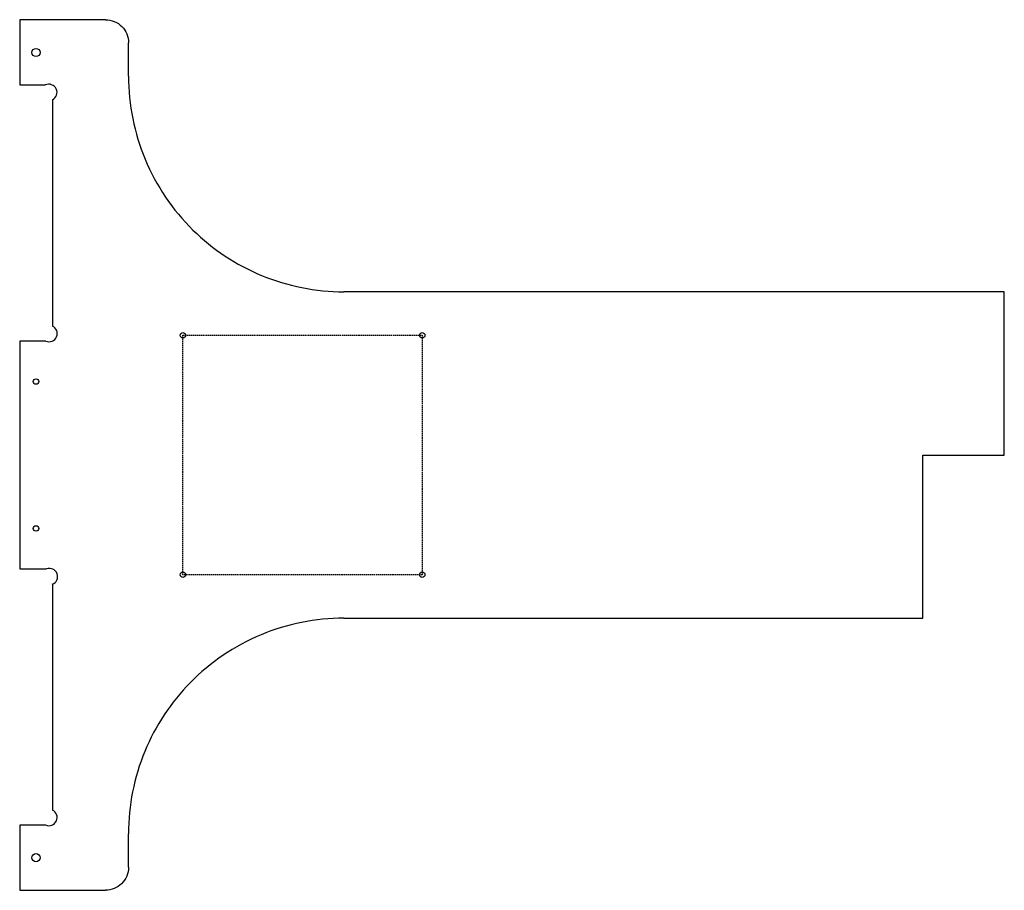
# Model space of a CAD drawing. Header units: millimetres. Extents: x 98 to 460, y 260 to 580.
import ezdxf

# ---------------------------------------------------------------- set-up
doc = ezdxf.new("R2010")
doc.units = ezdxf.units.MM
doc.linetypes.add('DASHED', pattern=[0.75, 0.5, -0.25])
doc.layers.get('0').update_dxf_attribs({"linetype": 'CONTINUOUS'})

msp = doc.modelspace()

# ---------------------------------------------------------------- linework, layer by layer
for p, q in [((129.45, 580), (97.94, 580)), ((97.94, 580), (97.94, 556)), ((137.94, 559.2), (137.94, 571.51)), ((97.94, 556), (107.38, 556)), ((109.94, 550.57), (109.94, 467.4)), ((459.94, 480), (217.13, 480)), ((459.94, 420), (459.94, 480)), ((107.54, 461.9), (97.94, 461.9)), ((97.94, 461.9), (97.94, 378.1)), ((430, 360), (430, 420)), ((430, 420), (459.94, 420)), ((97.94, 378.1), (107.83, 378.1)), ((109.94, 372.48), (109.94, 289.47)), ((217.13, 360), (379.93, 360)), ((379.93, 360), (430, 360)), ((107.48, 284), (97.94, 284)), ((97.94, 284), (97.94, 260)), ((137.94, 268.49), (137.94, 280.8)), ((97.94, 260), (129.45, 260))]:
    msp.add_line(p, q)
at = {"linetype": 'DASHED'}
for p, q in [((157.94, 464), (245.94, 464)), ((157.94, 376), (157.94, 464)), ((245.94, 464), (245.94, 376)), ((245.94, 376), (157.94, 376))]:
    msp.add_line(p, q, dxfattribs=at)
for centre, radius in [((103.91, 567.95), 1.5), ((157.94, 464), 1), ((245.94, 464), 1), ((103.94, 447), 1), ((103.94, 393), 1), ((157.94, 376), 1), ((245.94, 376), 1), ((103.94, 272), 1.5)]:
    msp.add_circle(centre, radius)
for centre, start, end in [((108.66, 553.29), -64.7932, 115.2068), ((108.74, 464.65), -113.5946, 66.4054), ((108.88, 375.29), -69.3971, 110.6029), ((108.71, 286.74), -114.178, 65.822)]:
    msp.add_arc(centre, 3, start, end)
for points, knots in [([(129.45, 580), (130.57, 580), (131.68, 579.78), (133.76, 578.91), (134.71, 578.27), (136.27, 576.68), (136.88, 575.76), (137.72, 573.73), (137.94, 572.63), (137.94, 571.51)], [0, 0, 0, 0, 0.336118, 0.336118, 0.676324, 0.676324, 1.003393, 1.003393, 1.337135, 1.337135, 1.337135, 1.337135]), ([(137.94, 559.2), (137.94, 548.74), (140.01, 538.38), (148.1, 518.96), (154.09, 510.11), (168.9, 495.56), (177.47, 489.9), (196.47, 482.04), (206.75, 480), (217.13, 480)], [0, 0, 0, 0, 3.137098, 3.137098, 6.312361, 6.312361, 9.365001, 9.365001, 12.479925, 12.479925, 12.479925, 12.479925]), ([(217.13, 360), (206.68, 360), (196.32, 357.93), (176.9, 349.84), (168.04, 343.85), (153.5, 329.03), (147.83, 320.47), (139.98, 301.47), (137.94, 291.19), (137.94, 280.8)], [0, 0, 0, 0, 3.137098, 3.137098, 6.312361, 6.312361, 9.365001, 9.365001, 12.479925, 12.479925, 12.479925, 12.479925]), ([(137.94, 268.49), (137.94, 267.36), (137.71, 266.26), (136.85, 264.17), (136.21, 263.23), (134.62, 261.67), (133.7, 261.06), (131.67, 260.22), (130.56, 260), (129.45, 260)], [0, 0, 0, 0, 0.336118, 0.336118, 0.676324, 0.676324, 1.003393, 1.003393, 1.337135, 1.337135, 1.337135, 1.337135])]:
    msp.add_open_spline(points, degree=3, knots=knots)

doc.saveas('drawing.dxf')
